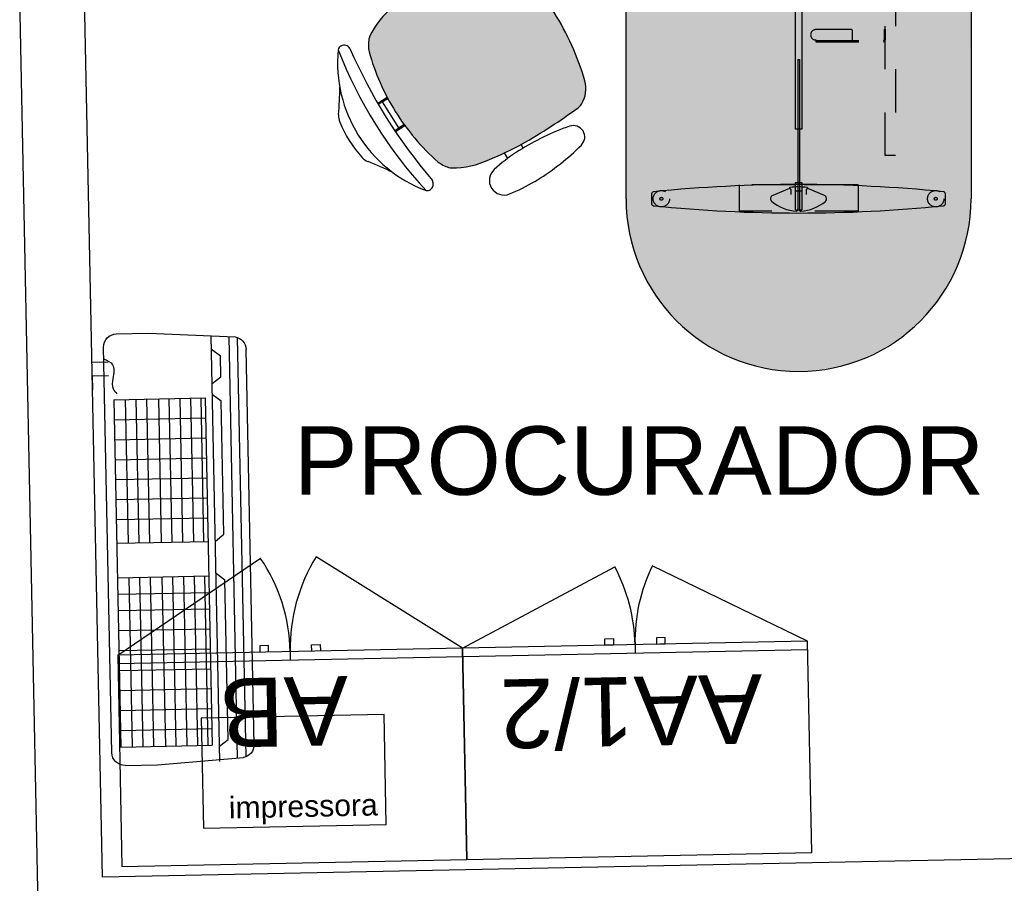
# Model space of a CAD drawing. Header units: inches. Extents: x 340 to 434, y 14 to 254.
# Tile 57 of 182: x 368.69 to 370.98, y 162.92 to 164.92. Entities that reach past the tile are written whole.
import ezdxf

# ---------------------------------------------------------------- set-up
doc = ezdxf.new("R2010")
doc.units = ezdxf.units.IN
doc.header["$MEASUREMENT"] = 0
for name, pattern in [('DASHED2', [0.375, 0.25, -0.125]), ('HIDDEN', [9.525, 6.35, -3.175]), ('HIDDEN2', [0.1875, 0.125, -0.0625])]:
    doc.linetypes.add(name, pattern=pattern)
for name, color, linetype in [('COTAS', 1, 'Continuous'), ('medidas', 7, 'Continuous'), ('TJ-MOBILIÁRIO', 2, 'Continuous'), ('TJ-MOBILIÁRIOEXISTENTE', 2, 'Continuous'), ('TJ-PAREDE', 5, 'Continuous'), ('TJ-SPLIT', 142, 'Continuous'), ('TJ-TEXTO03 1PARA100', 3, 'Continuous')]:
    doc.layers.add(name, color=color, linetype=linetype)
doc.styles.add('ARIAL', font='arial.ttf')
doc.styles.get("Standard").update_dxf_attribs({"font": 'arial.ttf'})
doc.styles.add('TipoDeLinha_A', font='arial.ttf')

# ---------------------------------------------------------------- blocks, each defined once
blk = doc.blocks.new('A$C794E0566')
for p, q in [((0.0191, 0.014, 0), (0.0191, 0.986, 0)), ((0.225, 1, 0), (0.0248, 0.9876, 0)), ((0.0388, 0.0105, 0), (0.0388, 0.9885, 0)), ((0.08, 0.0048, 0), (0.08, 0.991, 0)), ((0.3, 1, 0), (0.225, 1, 0)), ((0.08, 0.96, 0), (0.0598, 0.9446, 0)), ((0.33, 0.03, 0), (0.33, 0.97, 0)), ((0, 0.0419, 0), (0, 0.9581, 0)), ((0.0598, 0.896, 0), (0.0598, 0.9446, 0)), ((0.3202, 0.9347, 0), (0.3577, 0.9347, 0)), ((0.08, 0.8806, 0), (0.0598, 0.896, 0)), ((0.3202, 0.903, 0), (0.3577, 0.903, 0)), ((0.3577, 0.903, 0), (0.3577, 0.8713, 0)), ((0.08, 0.8555, 0), (0.0598, 0.84, 0)), ((0.3088, 0.8475, 0), (0.097, 0.8475, 0)), ((0.097, 0.8475, 0), (0.097, 0.0425, 0)), ((0.1065, 0.5152, 0), (0.1065, 0.8475, 0)), ((0.1302, 0.5152, 0), (0.1302, 0.8475, 0)), ((0.1552, 0.5152, 0), (0.1552, 0.8475, 0)), ((0.1802, 0.5152, 0), (0.1802, 0.8475, 0)), ((0.2048, 0.5152, 0), (0.2048, 0.8475, 0)), ((0.232, 0.5152, 0), (0.232, 0.8475, 0)), ((0.257, 0.5152, 0), (0.257, 0.8475, 0)), ((0.2816, 0.5152, 0), (0.2816, 0.8475, 0)), ((0.3088, 0.8475, 0), (0.3088, 0.0425, 0)), ((0.0598, 0.5309, 0), (0.0598, 0.84, 0)), ((0.3088, 0.8013, 0), (0.097, 0.8013, 0)), ((0.3088, 0.755, 0), (0.097, 0.755, 0)), ((0.3088, 0.7088, 0), (0.097, 0.7088, 0)), ((0.3088, 0.6625, 0), (0.097, 0.6625, 0)), ((0.3088, 0.6163, 0), (0.097, 0.6163, 0)), ((0.3088, 0.57, 0), (0.097, 0.57, 0)), ((0.08, 0.5154, 0), (0.0598, 0.5309, 0)), ((0.3088, 0.5152, 0), (0.097, 0.5152, 0)), ((0.08, 0.4409, 0), (0.0598, 0.4255, 0)), ((0.3088, 0.4352, 0), (0.097, 0.4352, 0)), ((0.1065, 0.0425, 0), (0.1065, 0.4352, 0)), ((0.1302, 0.0425, 0), (0.1302, 0.4352, 0)), ((0.1552, 0.0425, 0), (0.1552, 0.4352, 0)), ((0.1802, 0.0425, 0), (0.1802, 0.4352, 0)), ((0.2048, 0.0425, 0), (0.2048, 0.4352, 0)), ((0.232, 0.0425, 0), (0.232, 0.4352, 0)), ((0.257, 0.0425, 0), (0.257, 0.4352, 0)), ((0.2816, 0.0425, 0), (0.2816, 0.4352, 0)), ((0.0598, 0.0555, 0), (0.0598, 0.4255, 0)), ((0.3088, 0.3968, 0), (0.097, 0.3968, 0)), ((0.3088, 0.3968, 0), (0.097, 0.3968, 0)), ((0.3088, 0.3588, 0), (0.097, 0.3588, 0)), ((0.3088, 0.3588, 0), (0.097, 0.3588, 0)), ((0.3088, 0.3125, 0), (0.097, 0.3125, 0)), ((0.3088, 0.2663, 0), (0.097, 0.2663, 0)), ((0.3088, 0.2663, 0), (0.097, 0.2663, 0)), ((0.3088, 0.2663, 0), (0.097, 0.2663, 0)), ((0.3088, 0.2663, 0), (0.097, 0.2663, 0)), ((0.3088, 0.22, 0), (0.097, 0.22, 0)), ((0.3088, 0.22, 0), (0.097, 0.22, 0)), ((0.3088, 0.1738, 0), (0.097, 0.1738, 0)), ((0.3088, 0.1738, 0), (0.097, 0.1738, 0)), ((0.3088, 0.1738, 0), (0.097, 0.1738, 0)), ((0.3088, 0.1738, 0), (0.097, 0.1738, 0)), ((0.3088, 0.1275, 0), (0.097, 0.1275, 0)), ((0.3088, 0.1275, 0), (0.097, 0.1275, 0)), ((0.3088, 0.0813, 0), (0.097, 0.0813, 0)), ((0.3088, 0.0813, 0), (0.097, 0.0813, 0)), ((0.3088, 0.0813, 0), (0.097, 0.0813, 0)), ((0.3088, 0.0813, 0), (0.097, 0.0813, 0)), ((0.08, 0.04, 0), (0.0598, 0.0555, 0)), ((0.08, 0.04, 0), (0.0598, 0.0555, 0)), ((0.3088, 0.0425, 0), (0.097, 0.0425, 0)), ((0.3088, 0.0425, 0), (0.097, 0.0425, 0)), ((0.225, 0, 0), (0.0248, 0.0124, 0)), ((0.225, 0, 0), (0.0248, 0.0124, 0)), ((0.3, 0, 0), (0.225, 0, 0)), ((0.3, 0, 0), (0.225, 0, 0))]:
    blk.add_line(p, q)
at = {"lineweight": -3}
blk.add_line((0.3181, 0.9131, 0), (0.3181, 0.9131, 0), dxfattribs=at)
for centre, start, end in [((0.03, 0.9581, 0), 100, 180), ((0.3, 0.97, 0), 0, 90), ((0.03, 0.0419, 0), 180, 260), ((0.03, 0.0419, 0), 180, 260), ((0.3, 0.03, 0), 270, 0), ((0.3, 0.03, 0), 270, 0)]:
    blk.add_arc(centre, 0.03, start, end)
blk.add_spline([(0.3302, 0.943, 0), (0.3101, 0.9289, 0), (0.3101, 0.8973, 0), (0.3101, 0.873, 0), (0.3017, 0.8614, 0)], degree=3, dxfattribs=at)
blk = doc.blocks.new('ALBERFLEX ARMÁRIO ALTO MEIA PORTA')
at = {"layer": 'TJ-MOBILIÁRIO'}
for p, q in [((98.9524, 78.7291), (99.7524, 78.7291)), ((99.3524, 78.7091), (99.3524, 78.7291))]:
    blk.add_line(p, q, dxfattribs=at)
at = {"layer": 'TJ-MOBILIÁRIO', "color": 1, "linetype": 'DASHED2', "ltscale": 5}
for p, q in [((98.9524, 78.7091), (99.3089, 78.5278)), ((99.7524, 78.7091), (99.3958, 78.5278))]:
    blk.add_line(p, q, dxfattribs=at)
at = {"layer": 'TJ-MOBILIÁRIO'}
for points in [[(99.7524, 78.7091), (99.7524, 79.1991), (98.9524, 79.1991), (98.9524, 78.7091)], [(99.2824, 78.6941), (99.3024, 78.6941), (99.3024, 78.7091), (99.2824, 78.7091)], [(99.4224, 78.6941), (99.4024, 78.6941), (99.4024, 78.7091), (99.4224, 78.7091)]]:
    blk.add_lwpolyline(points, close=True, dxfattribs=at)
at = {"layer": 'TJ-MOBILIÁRIO', "color": 1, "linetype": 'DASHED2', "ltscale": 5}
for centre, start, end in [((98.9524, 78.7091), 333.0498, 0), ((99.7524, 78.7091), 180, 206.9502)]:
    blk.add_arc(centre, 0.4, start, end, dxfattribs=at)
at = {"layer": 'TJ-MOBILIÁRIO', "color": 132, "insert": (99.3639, 78.8626), "char_height": 0.16, "width": 1.979927, "attachment_point": 5, "style": 'TipoDeLinha_A'}
blk.add_mtext('{\\C240;AA1/2}', dxfattribs=at)
blk = doc.blocks.new('MESA PENÍSULA-VERSÃO 2')
at = {"layer": 'TJ-MOBILIÁRIO'}
h = blk.add_hatch(color=131, dxfattribs=at)
h.dxf.hatch_style = 1
h.set_gradient(color1=(151, 243, 247), color2=(141, 241, 246), one_color=1, tint=0.76)
edge = h.paths.add_edge_path()
edge.add_line((0.0008, 0.8017), (-0.6992, 0.8017))
edge.add_line((-0.6992, 0.8017), (-1.3992, 0.8017))
edge.add_arc((-1.3992, 0.4017), 0.4, 90, 270)
edge.add_line((-1.3992, 0.0017), (0, 0))
edge.add_line((0, 0), (0.0008, 0.8017))
h.paths.add_polyline_path([(0, 1.6), (-0.7, 1.6), (-0.6992, 0.8017), (0.0008, 0.8017)])
for p, q in [((0, 1.6), (-0.7, 1.6)), ((-0.7, 0.8), (-0.7, 1.6)), ((0, 1.6), (0, 0.8)), ((-1.4, 0.8), (0, 0.8)), ((0, 0.8), (-0.7, 0.8)), ((0, 0.8), (0, 0)), ((0, 0), (-1.4, 0))]:
    blk.add_line(p, q, dxfattribs=at)
at = {"layer": 'TJ-MOBILIÁRIO', "color": 253}
for p, q in [((-0.3575, 0.883), (-0.356, 1.6)), ((-0.341, 1.6), (-0.3425, 0.883)), ((-0.6885, 1.5766), (-0.6885, 1.5503)), ((-0.356, 1.5893), (-0.341, 1.5893)), ((-0.3517, 1.5915), (-0.3509, 1.5907)), ((-0.3509, 1.5907), (-0.3503, 1.5901)), ((-0.3504, 1.341), (-0.3504, 1.5893)), ((-0.3467, 1.5901), (-0.3461, 1.5907)), ((-0.3466, 1.341), (-0.3466, 1.5893)), ((-0.3461, 1.5907), (-0.3453, 1.5915)), ((-0.0085, 1.5503), (-0.0085, 1.5766)), ((-0.3697, 1.5399), (-0.4085, 1.556)), ((-0.3665, 1.542), (-0.3665, 1.5537)), ((-0.3305, 1.542), (-0.3305, 1.5537)), ((-0.2885, 1.556), (-0.3273, 1.5399)), ((-0.3704, 1.5394), (-0.3692, 1.5394)), ((-0.3278, 1.5394), (-0.3266, 1.5394)), ((-0.356, 1.5253), (-0.341, 1.5253)), ((-0.356, 1.5243), (-0.341, 1.5243)), ((-0.3504, 1.341), (-0.3466, 1.341)), ((-0.3519, 1.0664), (-0.3481, 1.0664)), ((-0.3519, 1.0664), (-0.3519, 0.8194)), ((-0.3481, 1.0664), (-0.3481, 0.8194)), ((-0.3719, 0.868), (-0.3707, 0.868)), ((-0.3425, 0.883), (-0.3575, 0.883)), ((-0.3575, 0.882), (-0.3425, 0.882)), ((-0.3293, 0.868), (-0.3281, 0.868)), ((-0.69, 0.8307), (-0.69, 0.8571)), ((-0.3712, 0.8674), (-0.41, 0.8513)), ((-0.368, 0.8653), (-0.368, 0.8536)), ((-0.332, 0.8653), (-0.332, 0.8536)), ((-0.29, 0.8513), (-0.3288, 0.8674)), ((-0.01, 0.8571), (-0.01, 0.8307)), ((-0.3575, 0.818), (-0.3425, 0.818)), ((-0.3532, 0.8158), (-0.3524, 0.8166)), ((-0.3524, 0.8166), (-0.3518, 0.8172)), ((-0.3482, 0.8172), (-0.3476, 0.8166)), ((-0.3476, 0.8166), (-0.3468, 0.8158)), ((-1.4132, 0.74), (-1.3868, 0.74)), ((-0.0307, 0.74), (-0.0571, 0.74)), ((-1.3765, 0.4212), (-1.3926, 0.46)), ((-0.0674, 0.4212), (-0.0513, 0.46)), ((-1.3786, 0.418), (-1.3903, 0.418)), ((-1.3759, 0.4219), (-1.3759, 0.4207)), ((-0.068, 0.4219), (-0.068, 0.4207)), ((-0.0653, 0.418), (-0.0536, 0.418)), ((-1.4281, 0.4032), (-1.4273, 0.4024)), ((-1.4273, 0.3976), (-1.4281, 0.3968)), ((-1.4273, 0.4024), (-1.4267, 0.4018)), ((-1.4267, 0.3982), (-1.4273, 0.3976)), ((-1.4259, 0.4075), (-1.4259, 0.3925)), ((-1.0775, 0.4019), (-1.4245, 0.4019)), ((-1.0775, 0.3981), (-1.4245, 0.3981)), ((-1.3619, 0.4075), (-1.3619, 0.3925)), ((-1.2389, 0.3925), (-1.2389, 0.4075)), ((-1.2389, 0.4075), (-0.2049, 0.4075)), ((-0.2049, 0.3925), (-1.2389, 0.3925)), ((-1.0775, 0.4019), (-1.0775, 0.3981)), ((-0.3664, 0.4019), (-0.3664, 0.3981)), ((-0.3664, 0.4019), (-0.018, 0.4019)), ((-0.3664, 0.3981), (-0.018, 0.3981)), ((-0.2049, 0.4075), (-0.2049, 0.3925)), ((-0.082, 0.4075), (-0.082, 0.3925)), ((-0.018, 0.4075), (-0.018, 0.3925)), ((-0.0166, 0.4024), (-0.0172, 0.4018)), ((-0.0172, 0.3982), (-0.0166, 0.3976)), ((-0.0158, 0.4032), (-0.0166, 0.4024)), ((-0.0166, 0.3976), (-0.0158, 0.3968)), ((-1.3926, 0.34), (-1.3765, 0.3788)), ((-1.3786, 0.382), (-1.3903, 0.382)), ((-1.3759, 0.3793), (-1.3759, 0.3781)), ((-0.068, 0.3793), (-0.068, 0.3781)), ((-0.0513, 0.34), (-0.0674, 0.3788)), ((-0.0653, 0.382), (-0.0536, 0.382)), ((-1.3868, 0.06), (-1.4132, 0.06)), ((-0.0571, 0.06), (-0.0307, 0.06))]:
    blk.add_line(p, q, dxfattribs=at)
at = {"layer": 'TJ-MOBILIÁRIO', "color": 253, "linetype": 'HIDDEN', "ltscale": 0.005}
for p, q in [((-0.2105, 1.5923), (-0.4865, 1.5923)), ((-0.4865, 1.5313), (-0.4865, 1.5923)), ((-0.2105, 1.5313), (-0.2105, 1.5923)), ((-0.3565, 1.5313), (-0.4865, 1.5313)), ((-0.3335, 1.4133), (-0.1765, 1.4133)), ((-0.3335, 1.4093), (-0.3335, 1.4133)), ((-0.3335, 1.4107), (-0.1765, 1.4107)), ((-0.2485, 1.4107), (-0.2485, 1.3883)), ((-0.1752, 1.3853), (-0.1752, 1.4093)), ((-0.1725, 1.3853), (-0.1725, 1.4093)), ((-0.2515, 1.3853), (-0.3335, 1.3853)), ((-0.1752, 1.3853), (-0.1725, 1.3853)), ((-0.253, 1.022), (-0.335, 1.022)), ((-0.25, 0.9967), (-0.25, 1.019)), ((-0.1767, 1.022), (-0.174, 1.022)), ((-0.1767, 1.022), (-0.1767, 0.998)), ((-0.174, 1.022), (-0.174, 0.998)), ((-0.335, 0.998), (-0.335, 0.994)), ((-0.335, 0.9967), (-0.178, 0.9967)), ((-0.335, 0.994), (-0.178, 0.994)), ((-0.488, 0.876), (-0.488, 0.815)), ((-0.358, 0.876), (-0.488, 0.876)), ((-0.212, 0.876), (-0.212, 0.815)), ((-0.212, 0.815), (-0.488, 0.815)), ((-1.4289, 0.262), (-1.4289, 0.538)), ((-1.3679, 0.538), (-1.4289, 0.538)), ((-1.3679, 0.408), (-1.3679, 0.538)), ((-0.076, 0.538), (-0.015, 0.538)), ((-0.076, 0.408), (-0.076, 0.538)), ((-0.015, 0.262), (-0.015, 0.538)), ((-1.036, 0.36), (-1.036, 0.203)), ((-1.032, 0.36), (-1.036, 0.36)), ((-1.0333, 0.36), (-1.0333, 0.203)), ((-1.008, 0.278), (-1.008, 0.36)), ((-0.392, 0.278), (-0.392, 0.36)), ((-0.368, 0.36), (-0.364, 0.36)), ((-0.3667, 0.36), (-0.3667, 0.203)), ((-0.364, 0.36), (-0.364, 0.203)), ((-1.0333, 0.275), (-1.011, 0.275)), ((-0.3667, 0.275), (-0.389, 0.275)), ((-1.3679, 0.262), (-1.4289, 0.262)), ((-0.076, 0.262), (-0.015, 0.262)), ((-1.008, 0.2017), (-1.032, 0.2017)), ((-1.008, 0.199), (-1.032, 0.199)), ((-1.008, 0.2017), (-1.008, 0.199)), ((-0.392, 0.2017), (-0.392, 0.199)), ((-0.392, 0.2017), (-0.368, 0.2017)), ((-0.392, 0.199), (-0.368, 0.199))]:
    blk.add_line(p, q, dxfattribs=at)
at = {"layer": 'TJ-MOBILIÁRIO', "color": 253, "linetype": 'HIDDEN2'}
for p, q in [((-0.356, 1.5893), (-0.356, 1.5253)), ((-0.341, 1.5253), (-0.341, 1.5893)), ((-0.3565, 1.5448), (-0.3405, 1.5448)), ((-0.3565, 1.5313), (-0.3565, 1.5448)), ((-0.3405, 1.5448), (-0.3405, 1.5313)), ((-0.2105, 1.5313), (-0.3405, 1.5313)), ((-0.358, 0.876), (-0.358, 0.8625)), ((-0.3575, 0.818), (-0.3575, 0.882)), ((-0.3425, 0.882), (-0.3425, 0.818)), ((-0.212, 0.876), (-0.342, 0.876)), ((-0.342, 0.8625), (-0.342, 0.876)), ((-0.358, 0.8625), (-0.342, 0.8625)), ((-1.4259, 0.4075), (-1.3619, 0.4075)), ((-1.3619, 0.3925), (-1.4259, 0.3925)), ((-1.3814, 0.408), (-1.3814, 0.392)), ((-1.3679, 0.408), (-1.3814, 0.408)), ((-1.3814, 0.392), (-1.3679, 0.392)), ((-1.3679, 0.262), (-1.3679, 0.392)), ((-0.018, 0.4075), (-0.082, 0.4075)), ((-0.082, 0.3925), (-0.018, 0.3925)), ((-0.076, 0.408), (-0.0625, 0.408)), ((-0.076, 0.262), (-0.076, 0.392)), ((-0.0625, 0.392), (-0.076, 0.392)), ((-0.0625, 0.408), (-0.0625, 0.392))]:
    blk.add_line(p, q, dxfattribs=at)
at = {"layer": 'TJ-MOBILIÁRIO', "color": 253, "linetype": 'HIDDEN', "ltscale": 0.005}
for points in [[(-0.15, 0.9), (-0.15, 1.5117), (-0.174, 1.5117), (-0.174, 0.9)], [(-0.1, 0.175), (-1.3, 0.175), (-1.3, 0.199), (-0.1, 0.199)]]:
    blk.add_lwpolyline(points, close=True, dxfattribs=at)
for centre, radius in [((-0.6667, 1.5634), 0.019), ((-0.0303, 1.5634), 0.019), ((-0.6667, 1.5634), 0.0034), ((-0.0303, 1.5634), 0.0034), ((-0.6682, 0.8439), 0.019), ((-0.6682, 0.8439), 0.0034), ((-0.0318, 0.8439), 0.019), ((-0.0318, 0.8439), 0.0034), ((-1.4, 0.7182), 0.019), ((-0.0439, 0.7182), 0.019), ((-1.4, 0.7182), 0.0034), ((-0.0439, 0.7182), 0.0034), ((-1.4, 0.0818), 0.019), ((-0.0439, 0.0818), 0.019), ((-1.4, 0.0818), 0.0034), ((-0.0439, 0.0818), 0.0034)]:
    blk.add_circle(centre, radius, dxfattribs=at)
at = {"layer": 'TJ-MOBILIÁRIO', "color": 253}
for centre, radius, start, end in [((-0.686, 1.5766), 0.0025, 108.2816, 180), ((-0.3485, -1.7824), 3.3788, 84.2878, 95.7122), ((-0.3485, 1.4965), 0.0958, 93.0336, 130.4379), ((-0.3534, 1.5897), 0.0025, 45, 93.0336), ((-0.3485, 1.5919), 0.0025, 225, 315), ((-0.3436, 1.5897), 0.0025, 86.9664, 135), ((-0.3485, 1.4965), 0.0958, 49.5621, 86.9664), ((-0.3485, 0.555), 1.0784, 71.7184, 71.8294), ((-0.011, 1.5766), 0.0025, 0, 71.7184), ((-0.4055, 1.5634), 0.008, 130.4379, 247.5), ((-0.2915, 1.5634), 0.008, 292.5, 49.5621), ((-0.686, 1.5502), 0.0025, 180, 251.7184), ((-0.3485, 2.5718), 1.0784, 251.7184, 251.8294), ((-0.3485, 4.9093), 3.3788, 264.2878, 275.7122), ((-0.368, 1.5397), 0.0024, 187.1808, 260.6186), ((-0.3688, 1.542), 0.00228, 247.5, 0), ((-0.3485, 1.6577), 0.122, 260.6186, 279.3814), ((-0.3282, 1.542), 0.00228, 180, 292.5), ((-0.329, 1.5397), 0.0024, 279.3814, 352.8192), ((-0.3485, 2.5718), 1.0784, 288.1706, 288.2816), ((-0.011, 1.5502), 0.0025, 288.2816, 0), ((-0.35, -2.5019), 3.3788, 84.2878, 95.7122), ((-0.3695, 0.8677), 0.0024, 99.3814, 172.8192), ((-0.35, 0.7496), 0.122, 80.6186, 99.3814), ((-0.3305, 0.8677), 0.0024, 7.1808, 80.6186), ((-0.6875, 0.8571), 0.0025, 108.2816, 180), ((-0.35, -0.1645), 1.0784, 108.1706, 108.2816), ((-0.407, 0.8439), 0.008, 112.5, 229.5621), ((-0.3703, 0.8653), 0.00228, 0, 112.5), ((-0.3297, 0.8653), 0.00228, 67.5, 180), ((-0.293, 0.8439), 0.008, 310.4379, 67.5), ((-0.35, -0.1645), 1.0784, 71.7184, 71.8294), ((-0.0125, 0.8571), 0.0025, 0, 71.7184), ((-0.6875, 0.8307), 0.0025, 180, 251.7184), ((-0.35, 4.1897), 3.3788, 264.2878, 275.7122), ((-0.35, 0.9108), 0.0958, 229.5621, 266.9664), ((-0.35, 0.9108), 0.0958, 273.0336, 310.4379), ((-0.35, 1.8523), 1.0784, 288.1706, 288.2816), ((-0.0125, 0.8307), 0.0025, 288.2816, 0), ((-0.3549, 0.8176), 0.0025, 266.9664, 315), ((-0.35, 0.8155), 0.0025, 45, 135), ((-0.3451, 0.8176), 0.0025, 225, 273.0336), ((1.9458, 0.4), 3.3788, 174.2878, 185.7122), ((-1.4132, 0.7375), 0.0025, 90, 161.7184), ((-1.3868, 0.7375), 0.0025, 18.2816, 90), ((-2.4084, 0.4), 1.0784, 18.1706, 18.2816), ((-4.7458, 0.4), 3.3788, 354.2878, 5.7122), ((3.3019, 0.4), 3.3788, 174.2878, 185.7122), ((0.9645, 0.4), 1.0784, 161.7184, 161.8294), ((-0.0571, 0.7375), 0.0025, 90, 161.7184), ((-0.0307, 0.7375), 0.0025, 18.2816, 90), ((-3.3897, 0.4), 3.3788, 354.2878, 5.7122), ((-1.3331, 0.4), 0.0958, 139.5621, 176.9664), ((-1.3999, 0.457), 0.008, 22.5, 139.5621), ((-0.044, 0.457), 0.008, 40.4379, 157.5), ((-0.1108, 0.4), 0.0958, 3.0336, 40.4379), ((-1.3786, 0.4203), 0.00228, 270, 22.5), ((-1.3762, 0.4195), 0.0024, 9.3814, 82.8192), ((-1.4943, 0.4), 0.122, 350.6186, 9.3814), ((0.0504, 0.4), 0.122, 170.6186, 189.3814), ((-0.0677, 0.4195), 0.0024, 97.1808, 170.6186), ((-0.0653, 0.4203), 0.00228, 157.5, 270), ((-1.4263, 0.4049), 0.0025, 176.9664, 225), ((-1.4263, 0.3951), 0.0025, 135, 183.0336), ((-1.3331, 0.4), 0.0958, 183.0336, 220.4379), ((-1.4284, 0.4), 0.0025, 315, 45), ((-0.1108, 0.4), 0.0958, 319.5621, 356.9664), ((-0.0155, 0.4), 0.0025, 135, 225), ((-0.0176, 0.4049), 0.0025, 315, 3.0336), ((-0.0176, 0.3951), 0.0025, 356.9664, 45), ((-1.3786, 0.3797), 0.00228, 337.5, 90), ((-1.3762, 0.3805), 0.0024, 277.1808, 350.6186), ((-0.0677, 0.3805), 0.0024, 189.3814, 262.8192), ((-0.0653, 0.3797), 0.00228, 90, 202.5), ((-1.3999, 0.343), 0.008, 220.4379, 337.5), ((-0.044, 0.343), 0.008, 202.5, 319.5621), ((-0.3916, 0.4), 1.0784, 198.1706, 198.2816), ((-1.4132, 0.0625), 0.0025, 198.2816, 270), ((-1.3868, 0.0625), 0.0025, 270, 341.7184), ((-2.4084, 0.4), 1.0784, 341.7184, 341.8294), ((0.9645, 0.4), 1.0784, 198.1706, 198.2816), ((-0.0571, 0.0625), 0.0025, 198.2816, 270), ((-0.0307, 0.0625), 0.0025, 270, 341.7184), ((-1.0523, 0.4), 1.0784, 341.7184, 341.8294)]:
    blk.add_arc(centre, radius, start, end, dxfattribs=at)
at = {"layer": 'TJ-MOBILIÁRIO', "color": 253, "linetype": 'HIDDEN2'}
for centre, start, end in [((-0.3485, 0.555), 108.1706, 108.2816), ((-0.35, 1.8523), 251.7184, 251.8294), ((-0.3916, 0.4), 161.7184, 161.8294), ((-1.0523, 0.4), 18.1706, 18.2816)]:
    blk.add_arc(centre, 1.0784, start, end, dxfattribs=at)
at = {"layer": 'TJ-MOBILIÁRIO', "color": 253, "linetype": 'HIDDEN', "ltscale": 0.005}
for centre, radius, start, end in [((-0.3335, 1.3973), 0.012, 90, 270), ((-0.1765, 1.4093), 0.00399, 0, 90), ((-0.1765, 1.4093), 0.00133, 0, 90), ((-0.335, 1.01), 0.012, 90, 270), ((-0.253, 1.019), 0.003, 0, 90), ((-0.178, 0.998), 0.00399, 270, 0), ((-0.178, 0.998), 0.00133, 270, 0), ((-1.02, 0.36), 0.012, 0, 180), ((-0.38, 0.36), 0.012, 0, 180), ((-1.011, 0.278), 0.003, 270, 0), ((-0.389, 0.278), 0.003, 180, 270), ((-1.032, 0.203), 0.00399, 180, 270), ((-1.032, 0.203), 0.00133, 180, 270), ((-0.368, 0.203), 0.00399, 270, 0), ((-0.368, 0.203), 0.00133, 270, 0)]:
    blk.add_arc(centre, radius, start, end, dxfattribs=at)
at = {"layer": 'TJ-MOBILIÁRIO'}
blk.add_arc((-1.4, 0.4), 0.4, 90, 270, dxfattribs=at)
blk = doc.blocks.new('POLTRONA DIRETOR GIRTÓRIA ESPALDAR ALTO')
h = blk.add_hatch(color=204)
h.set_gradient(color1=(114, 0, 153), color2=(191, 0, 255), tint=0.86, name='HEMISPHERICAL')
h.paths.add_polyline_path([(0.2192, -0.3365, 0.030126), (0.2092, -0.2515, 0.112051), (0.1795, -0.168, 0.029573), (0.1748, -0.1625, 0.071823), (0.1505, -0.1482, 0.071429), (0, -0.1266, 0.071429), (-0.1505, -0.1482, 0.071823), (-0.1748, -0.1625, 0.029573), (-0.1795, -0.168, 0.112051), (-0.2092, -0.2515, 0.030126), (-0.2192, -0.3365, 0.026966), (-0.2167, -0.4907, 0.092712), (-0.2134, -0.5016, 0.218944), (-0.1721, -0.5368, 0.069011), (0, -0.5604, 0.069011), (0.1721, -0.5368, 0.218946), (0.2134, -0.5016, 0.102563), (0.2168, -0.4895, 0.026756)])
at = {"layer": 'TJ-MOBILIÁRIO'}
for p, q in [((-0.0388, -0.1022), (-0.0388, -0.128)), ((-0.0361, -0.1021), (-0.0361, -0.1278)), ((-0.0354, -0.1125), (-0.0354, -0.1277)), ((0.0356, -0.1125), (-0.0354, -0.1125)), ((0.0356, -0.1125), (0.0356, -0.1277)), ((0.0363, -0.1021), (0.0363, -0.1278)), ((0.039, -0.1022), (0.039, -0.128)), ((-0.2297, -0.2901, 0), (-0.215, -0.2901, 0)), ((0.215, -0.29, 0), (0.2299, -0.29, 0)), ((-0.2284, -0.3331, 0), (-0.219, -0.3331, 0)), ((0.219, -0.3331, 0), (0.2286, -0.3331, 0))]:
    blk.add_line(p, q, dxfattribs=at)
at = {"layer": 'TJ-MOBILIÁRIO', "linetype": 'Continuous', "ltscale": 25.4}
for p, q in [((-0.3082, -0.3147, 0), (-0.3083, -0.3221, 0)), ((-0.2283, -0.3221, 0), (-0.2284, -0.3147, 0)), ((0.3084, -0.3147, 0), (0.3085, -0.3221, 0))]:
    blk.add_line(p, q, dxfattribs=at)
at = {"layer": 'TJ-MOBILIÁRIO'}
for centre, radius, start, end in [((0, -0.2485), 0.2485, 78.8778, 101.1222), ((-0.4729, 0.5278), 0.6763, 301.8108, 307.1601), ((-0.0414, -0.0448), 0.0407, 99.1898, 124.2903), ((0.0414, -0.0448), 0.0407, 55.7097, 80.8102), ((0.4729, 0.5278), 0.6763, 232.8399, 238.1892), ((0, -0.3411), 0.3164, 52.5531, 127.4469), ((-0.181, -0.0998), 0.015, 139.1833, 180), ((0, -1.099), 1.0272, 79.2072, 100.7928), ((0.181, -0.0998), 0.015, 0, 40.8167), ((-0.1802, -0.0989), 0.0158, 182.978, 269.4431), ((0, -1.3395), 1.238, 81.623, 98.377), ((0.1802, -0.0989), 0.0158, 270.5569, 357.022), ((0, -0.6615), 0.5349, 89.9995, 106.342), ((0, -0.6615), 0.5349, 73.658, 90.0005), ((-0.113, -0.2396), 0.0988, 112.3141, 128.7465), ((0.113, -0.2396), 0.0988, 51.2535, 67.6859), ((-0.0105, -0.2752), 0.2001, 147.6271, 173.2006), ((-0.1305, -0.2048), 0.0612, 136.3456, 143.1214), ((0.1305, -0.2048), 0.0612, 36.8786, 43.6544), ((0.0105, -0.2752), 0.2001, 6.7994, 32.3729), ((0.4905, -0.3769), 0.7109, 169.839, 176.7413), ((-0.4905, -0.3769), 0.7109, 3.2587, 10.161), ((1.2113, -0.3902), 1.4315, 177.8472, 184.0258), ((-1.2113, -0.3902), 1.4315, 355.9742, 2.1528), ((-0.1862, -0.4874), 0.0307, 186.2228, 207.4103), ((-0.1544, -0.4742), 0.065, 204.8741, 254.602), ((0.1544, -0.4742), 0.065, 285.398, 335.1259), ((0.1862, -0.4874), 0.0307, 332.5897, 353.7772), ((-0.0007, 0.0717), 0.6322, 254.3071, 270.046), ((0.0007, 0.0717), 0.6322, 269.954, 285.6929)]:
    blk.add_arc(centre, radius, start, end, dxfattribs=at)
at = {"layer": 'TJ-MOBILIÁRIO', "linetype": 'Continuous', "ltscale": 25.4}
for centre, radius, start, end in [((-0.2683, -0.2557, 0), 0.034, 9.9832, 170.0168), ((0.2685, -0.2557, 0), 0.034, 9.9832, 170.0168), ((0.1213, -0.3243, 0), 0.4296, 170.0113, 178.7145), ((-0.6579, -0.3243, 0), 0.4296, 1.2855, 9.9887), ((0.6581, -0.3243, 0), 0.4296, 170.0113, 178.7145), ((-0.1211, -0.3243, 0), 0.4296, 1.2855, 9.9887), ((0.795, -0.3253, 0), 0.5665, 178.9303, 192.8326), ((0.2592, -0.3251, 0), 0.5675, 179.7013, 192.8268), ((-0.7958, -0.3251, 0), 0.5675, 347.1732, 0.2987), ((-0.259, -0.3251, 0), 0.5675, 347.1732, 0.2987), ((-0.2683, -0.4452, 0), 0.0265, 192.8268, 347.1732), ((0.2685, -0.4452, 0), 0.0265, 192.8268, 347.1732)]:
    blk.add_arc(centre, radius, start, end, dxfattribs=at)
blk = doc.blocks.new('ty657')
at = {"layer": 'COTAS', "color": 1}
blk.add_lwpolyline([(279.8876, 69.0083), (279.4636, 69.0083), (279.4636, 68.7534), (279.8876, 68.7534)], close=True, dxfattribs=at)
at = {"layer": 'medidas', "insert": (279.5233, 68.825), "char_height": 0.05, "width": 0.069653, "attachment_point": 1}
blk.add_mtext('{\\fArial|b0|i0|c0|p34;\\C2;impressora}', dxfattribs=at)
blk = doc.blocks.new('ALBERFLEX ARMÁRIO BAIXO')
at = {"layer": 'TJ-MOBILIÁRIO'}
for p, q in [((98.9524, 80.6215), (99.7524, 80.6215)), ((99.3524, 80.6015), (99.3524, 80.6215)), ((99.2824, 80.5865), (99.2824, 80.6015)), ((99.3024, 80.5865), (99.2824, 80.5865)), ((99.3024, 80.6015), (99.3024, 80.5865)), ((99.4024, 80.6015), (99.4024, 80.5865)), ((99.4024, 80.5865), (99.4224, 80.5865)), ((99.4224, 80.5865), (99.4224, 80.6015))]:
    blk.add_line(p, q, dxfattribs=at)
at = {"layer": 'TJ-MOBILIÁRIO', "color": 1, "linetype": 'DASHED2', "ltscale": 5}
for p, q in [((98.9524, 80.6015), (99.2876, 80.3833)), ((99.7524, 80.6015), (99.4171, 80.3833))]:
    blk.add_line(p, q, dxfattribs=at)
at = {"layer": 'TJ-MOBILIÁRIO'}
blk.add_lwpolyline([(99.7524, 80.6015), (99.7524, 81.0915), (98.9524, 81.0915), (98.9524, 80.6015)], close=True, dxfattribs=at)
at = {"layer": 'TJ-MOBILIÁRIO', "color": 1, "linetype": 'DASHED2', "ltscale": 5}
for centre, start, end in [((98.9524, 80.6015), 326.9406, 0), ((99.7524, 80.6015), 180, 213.0594)]:
    blk.add_arc(centre, 0.4, start, end, dxfattribs=at)
at = {"layer": 'TJ-MOBILIÁRIO', "color": 84, "insert": (99.3694, 80.7408), "char_height": 0.16, "width": 1.979927, "attachment_point": 5, "style": 'TipoDeLinha_A'}
blk.add_mtext('AB', dxfattribs=at)

msp = doc.modelspace()

# ---------------------------------------------------------------- linework, layer by layer
at = {"layer": 'TJ-PAREDE'}
for p, q in [((368.8863, 162.9318), (368.8444, 165.0014)), ((368.7462, 162.4439), (368.6944, 164.9984)), ((372.8255, 163.0116), (368.8863, 162.9318))]:
    msp.add_line(p, q, dxfattribs=at)

# ---------------------------------------------------------------- block references
at = {"layer": 'COTAS', "color": 0, "rotation": 89.99999999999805}
msp.add_blockref('MESA PENÍSULA-VERSÃO 2', (370.9007, 165.904, 0), dxfattribs=at)
at = {"layer": 'TJ-MOBILIÁRIO', "extrusion": (-5.05406e-09, -3.15408e-09, 1), "rotation": 122.0023927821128}
msp.add_blockref('POLTRONA DIRETOR GIRTÓRIA ESPALDAR ALTO', (369.4586, 164.6387, 0), dxfattribs=at)
at = {"layer": 'TJ-MOBILIÁRIO', "color": 0, "rotation": 181.1603887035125}
msp.add_blockref('ALBERFLEX ARMÁRIO ALTO MEIA PORTA', (467.8595, 244.1758), dxfattribs=at)
at = {"layer": 'TJ-MOBILIÁRIOEXISTENTE', "color": 0, "rotation": 181.1603887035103}
msp.add_blockref('ALBERFLEX ARMÁRIO BAIXO', (467.0214, 246.0516), dxfattribs=at)
at = {"layer": 'TJ-MOBILIÁRIOEXISTENTE', "extrusion": (-1.69441e-20, -1.71587e-22, -1), "xscale": -1, "zscale": -1, "rotation": 358.8396112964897}
msp.add_blockref('ty657', (-91.1067, 88.6464), dxfattribs=at)
at = {"layer": 'TJ-SPLIT', "xscale": -1, "rotation": 1.160388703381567}
msp.add_blockref('A$C794E0566', (369.2387, 163.197, 0), dxfattribs=at)

# ---------------------------------------------------------------- texts
at = {"layer": 'TJ-TEXTO03 1PARA100', "insert": (369.3299, 163.9767), "char_height": 0.15875, "width": 3.291405, "attachment_point": 1, "style": 'ARIAL'}
msp.add_mtext('PROCURADOR GERAL', dxfattribs=at)

doc.saveas('drawing.dxf')
